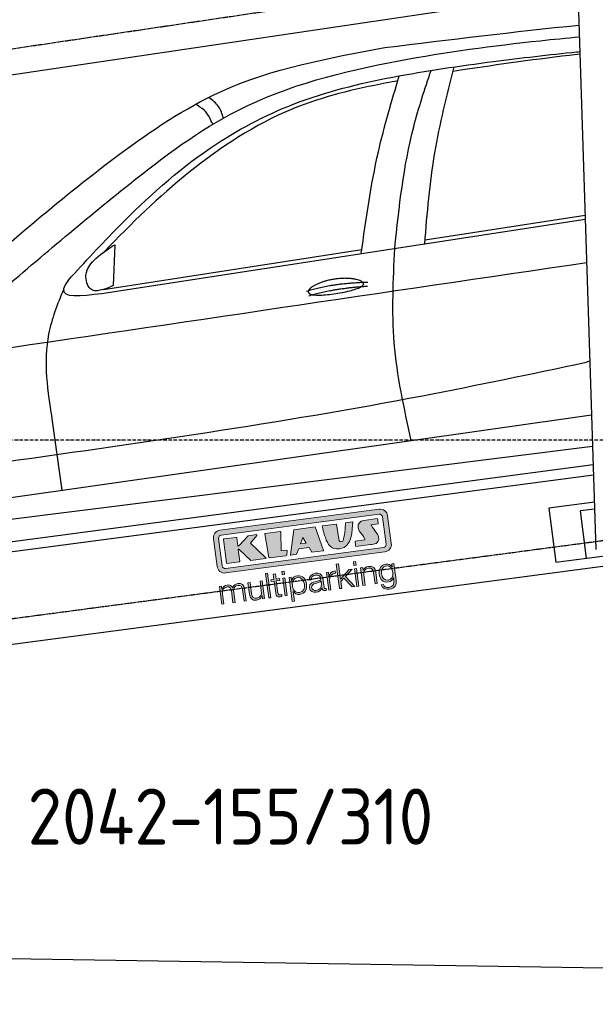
# Model space of a CAD drawing. Header units: millimetres. Extents: x 200 to 5833, y 92 to 4850.
# Tile 2 of 4: x 1731 to 3423, y 92 to 2987. Entities that reach past the tile are written whole.
import ezdxf

# ---------------------------------------------------------------- set-up
doc = ezdxf.new("R2010")
doc.units = ezdxf.units.MM
doc.linetypes.add('GEN3', pattern=[6.25, 5, -1.25])
doc.linetypes.add('GEN7', pattern=[15, 10, -2.5, 0, -2.5])
for name, color, linetype in [('3', 6, 'GEN3'), ('7', 4, 'GEN7'), ('car', 10, 'Continuous'), ('Logo', 7, 'Continuous')]:
    doc.layers.add(name, color=color, linetype=linetype)
doc.styles.get("Standard").update_dxf_attribs({"font": 'ISOCP.SHX'})

# ---------------------------------------------------------------- blocks, each defined once
blk = doc.blocks.new('KLAUS')
at = {"layer": 'Logo'}
h = blk.add_hatch(color=8, dxfattribs=at)
h.dxf.hatch_style = 2
edge = h.paths.add_edge_path()
edge.add_spline(control_points=[(3.6, 29.09), (2.88, 29.09), (2.3, 28.51), (2.3, 27.8), (2.3, 27.8), (2.3, 16.11), (2.3, 16.11), (2.3, 15.39), (2.88, 14.81), (3.6, 14.81), (3.6, 14.81), (71.16, 14.81), (71.16, 14.81), (71.88, 14.81), (72.46, 15.39), (72.46, 16.11), (72.46, 16.11), (72.46, 27.8), (72.46, 27.8), (72.46, 28.51), (71.88, 29.09), (71.16, 29.09), (71.16, 29.09), (3.6, 29.09), (3.6, 29.09), (3.6, 29.09), (3.6, 29.09), (3.6, 29.09)], knot_values=[0, 0, 0, 0, 1, 1, 1, 2, 2, 2, 3, 3, 3, 4, 4, 4, 5, 5, 5, 6, 6, 6, 7, 7, 7, 8, 8, 8, 9, 9, 9, 9], degree=3, periodic=0)
edge = h.paths.add_edge_path()
edge.add_spline(control_points=[(3.35, 31.23), (3.35, 31.23), (71.47, 31.23), (71.47, 31.23), (73.26, 31.23), (74.71, 29.77), (74.71, 27.99), (74.71, 27.99), (74.71, 16.17), (74.71, 16.17), (74.71, 14.38), (73.26, 12.93), (71.47, 12.93), (71.47, 12.93), (3.35, 12.93), (3.35, 12.93), (1.56, 12.93), (0.11, 14.38), (0.11, 16.17), (0.11, 16.17), (0.11, 27.99), (0.11, 27.99), (0.11, 29.77), (1.56, 31.23), (3.35, 31.23), (3.35, 31.23), (3.35, 31.23), (3.35, 31.23)], knot_values=[0, 0, 0, 0, 1, 1, 1, 2, 2, 2, 3, 3, 3, 4, 4, 4, 5, 5, 5, 6, 6, 6, 7, 7, 7, 8, 8, 8, 9, 9, 9, 9], degree=3, periodic=0)
h = blk.add_hatch(color=8, dxfattribs=at)
h.dxf.hatch_style = 2
edge = h.paths.add_edge_path()
edge.add_spline(control_points=[(4.5, 27.33), (4.5, 27.33), (9.7, 27.33), (9.7, 27.33), (9.84, 27.33), (9.96, 27.22), (9.96, 27.08), (9.96, 27.08), (9.96, 23.69), (9.96, 23.69), (9.96, 23.69), (9.94, 23.64), (10.04, 23.59), (10.14, 23.53), (10.2, 23.57), (10.2, 23.57), (10.2, 23.57), (10.51, 23.75), (10.51, 23.75), (10.51, 23.75), (14.94, 27.33), (14.94, 27.33), (14.94, 27.33), (18.41, 27.33), (18.41, 27.33), (18.41, 27.33), (18.49, 27.33), (18.56, 27.2), (18.65, 27.04), (18.53, 26.91), (18.53, 26.91), (18.53, 26.91), (15.49, 24.11), (15.49, 24.11), (15.49, 24.11), (21.14, 17.06), (21.14, 17.06), (21.14, 17.06), (21.13, 16.91), (21.13, 16.91), (21.08, 16.84), (20.99, 16.82), (20.99, 16.82), (20.99, 16.82), (14.7, 16.82), (14.7, 16.82), (14.7, 16.82), (10.26, 22.17), (10.26, 22.17), (10.26, 22.17), (10.19, 22.24), (10.08, 22.21), (9.97, 22.18), (9.96, 22.11), (9.96, 22.11), (9.96, 22.11), (9.96, 17.08), (9.96, 17.08), (9.96, 16.94), (9.84, 16.82), (9.7, 16.82), (9.7, 16.82), (4.5, 16.82), (4.5, 16.82), (4.36, 16.82), (4.25, 16.94), (4.25, 17.08), (4.25, 17.08), (4.25, 27.08), (4.25, 27.08), (4.25, 27.22), (4.36, 27.33), (4.5, 27.33), (4.5, 27.33), (4.5, 27.33), (4.5, 27.33)], knot_values=[0, 0, 0, 0, 1, 1, 1, 2, 2, 2, 3, 3, 3, 4, 4, 4, 5, 5, 5, 6, 6, 6, 7, 7, 7, 8, 8, 8, 9, 9, 9, 10, 10, 10, 11, 11, 11, 12, 12, 12, 13, 13, 13, 14, 14, 14, 15, 15, 15, 16, 16, 16, 17, 17, 17, 18, 18, 18, 19, 19, 19, 20, 20, 20, 21, 21, 21, 22, 22, 22, 23, 23, 23, 24, 24, 24, 25, 25, 25, 25], degree=3, periodic=0)
h = blk.add_hatch(color=8, dxfattribs=at)
h.dxf.hatch_style = 2
h.paths.add_polyline_path([(22.42, 17.06), (21.97, 27.15), (22.24, 27.33), (28.55, 27.33), (28.86, 26.97), (28.01, 19.08), (30.26, 19.07), (30.44, 18.95), (30.08, 16.95), (29.49, 16.82), (22.6, 16.82)])
h = blk.add_hatch(color=8, dxfattribs=at)
h.paths.add_polyline_path([(36.52, 21.01), (38.93, 21.01), (37.87, 23.57)])
h.paths.add_polyline_path([(34.52, 27.33), (43.65, 27.33), (45.76, 16.94), (45.57, 16.82), (40.83, 16.82), (39.89, 18.95), (35.42, 18.95), (34.27, 16.82), (31.78, 16.82), (31.66, 17)])
h = blk.add_hatch(color=8, dxfattribs=at)
h.dxf.hatch_style = 2
edge = h.paths.add_edge_path()
edge.add_spline(control_points=[(52.69, 27.32), (52.69, 27.32), (52.88, 20.14), (52.88, 20.14), (53.01, 19.89), (53.2, 19.77), (53.43, 19.71), (53.91, 19.59), (54.43, 19.57), (54.64, 20.03), (55.23, 21.34), (56.27, 25.45), (56.6, 27.33), (56.6, 27.33), (59.77, 27.33), (59.77, 27.33), (58.77, 23.9), (58.56, 16.82), (52.63, 16.76), (48.72, 16.72), (48.01, 19.35), (47.27, 22.24), (46.89, 23.68), (46.54, 27.33), (46.54, 27.33), (46.54, 27.33), (52.69, 27.32), (52.69, 27.32), (52.69, 27.32), (52.69, 27.32), (52.69, 27.32)], knot_values=[0, 0, 0, 0, 1, 1, 1, 2, 2, 2, 3, 3, 3, 4, 4, 4, 5, 5, 5, 6, 6, 6, 7, 7, 7, 8, 8, 8, 9, 9, 9, 10, 10, 10, 10], degree=3, periodic=0)
h = blk.add_hatch(color=8, dxfattribs=at)
h.dxf.hatch_style = 2
edge = h.paths.add_edge_path()
edge.add_spline(control_points=[(64.46, 27.33), (64.46, 27.33), (70.31, 27.33), (70.31, 27.33), (70.31, 26.52), (70.31, 26.02), (70.31, 25.12), (70.31, 25.12), (67.3, 25.12), (67.3, 25.12), (67.24, 25.04), (67.25, 25.11), (67.25, 24.91), (67.25, 24.88), (69.73, 20.38), (69.73, 19.57), (69.73, 16.4), (67.22, 16.81), (65.9, 16.82), (65.9, 16.82), (59.59, 16.82), (59.59, 16.82), (59.59, 17.76), (59.59, 18.23), (59.59, 19.14), (59.59, 19.14), (63.75, 19.14), (63.75, 19.14), (63.82, 19.22), (63.81, 19.11), (63.81, 19.31), (63.81, 20.32), (61.58, 23.06), (61.58, 24.63), (61.58, 26.33), (62.83, 27.34), (64.46, 27.33), (64.46, 27.33), (64.46, 27.33), (64.46, 27.33)], knot_values=[0, 0, 0, 0, 1, 1, 1, 2, 2, 2, 3, 3, 3, 4, 4, 4, 5, 5, 5, 6, 6, 6, 7, 7, 7, 8, 8, 8, 9, 9, 9, 10, 10, 10, 11, 11, 11, 12, 12, 12, 13, 13, 13, 13], degree=3, periodic=0)
h = blk.add_hatch(color=30, dxfattribs=at)
h.dxf.hatch_style = 2
h.paths.add_polyline_path([(20.07, 0), (20.99, 0), (20.99, 10.45), (20.07, 10.45)])
h = blk.add_hatch(color=30, dxfattribs=at)
h.dxf.hatch_style = 2
edge = h.paths.add_edge_path()
edge.add_spline(control_points=[(24.22, 9.82), (24.22, 9.82), (23.3, 9.82), (23.3, 9.82), (23.3, 9.82), (23.3, 7.55), (23.3, 7.55), (23.3, 7.55), (21.98, 7.55), (21.98, 7.55), (21.98, 7.55), (21.98, 6.78), (21.98, 6.78), (21.98, 6.78), (23.3, 6.78), (23.3, 6.78), (23.3, 6.78), (23.3, 1.61), (23.3, 1.61), (23.28, 0.32), (23.71, -0.09), (24.94, -0.09), (25.22, -0.09), (25.48, -0.06), (25.76, -0.06), (25.76, -0.06), (25.76, 0.73), (25.76, 0.73), (25.5, 0.7), (25.23, 0.69), (24.97, 0.69), (24.31, 0.73), (24.22, 1.08), (24.22, 1.68), (24.22, 1.68), (24.22, 6.78), (24.22, 6.78), (24.22, 6.78), (25.76, 6.78), (25.76, 6.78), (25.76, 6.78), (25.76, 7.55), (25.76, 7.55), (25.76, 7.55), (24.22, 7.55), (24.22, 7.55), (24.22, 7.55), (24.22, 9.82), (24.22, 9.82), (24.22, 9.82), (24.22, 9.82), (24.22, 9.82)], knot_values=[0, 0, 0, 0, 1, 1, 1, 2, 2, 2, 3, 3, 3, 4, 4, 4, 5, 5, 5, 6, 6, 6, 7, 7, 7, 8, 8, 8, 9, 9, 9, 10, 10, 10, 11, 11, 11, 12, 12, 12, 13, 13, 13, 14, 14, 14, 15, 15, 15, 16, 16, 16, 17, 17, 17, 17], degree=3, periodic=0)
h = blk.add_hatch(color=30, dxfattribs=at)
h.paths.add_polyline_path([(27.1, 0), (28.03, 0), (28.03, 7.55), (27.1, 7.55)])
h.paths.add_polyline_path([(27.1, 8.98), (28.03, 8.98), (28.03, 10.45), (27.1, 10.45)])
h = blk.add_hatch(color=30, dxfattribs=at)
h.dxf.hatch_style = 2
h.paths.add_polyline_path([(50.4, 0), (51.32, 0), (51.32, 2.87), (52.82, 4.11), (55.8, 0), (56.96, 0), (53.52, 4.76), (56.74, 7.55), (55.51, 7.55), (51.32, 3.89), (51.32, 10.45), (50.4, 10.45)])
h = blk.add_hatch(color=30, dxfattribs=at)
h.paths.add_polyline_path([(57.74, 0), (58.66, 0), (58.66, 7.55), (57.74, 7.55)])
h.paths.add_polyline_path([(57.74, 8.98), (58.66, 8.98), (58.66, 10.45), (57.74, 10.45)])
h = blk.add_hatch(color=30, dxfattribs=at)
h.dxf.hatch_style = 2
edge = h.paths.add_edge_path()
edge.add_spline(control_points=[(0, 0), (0, 0), (0.92, 0), (0.92, 0), (0.92, 0), (0.92, 4.22), (0.92, 4.22), (0.94, 5.8), (1.58, 7), (3.18, 7), (4.35, 7), (4.77, 6.15), (4.76, 5.12), (4.76, 5.12), (4.76, 0), (4.76, 0), (4.76, 0), (5.68, 0), (5.68, 0), (5.68, 0), (5.68, 4.27), (5.68, 4.27), (5.68, 5.68), (6.14, 7), (7.73, 7), (9.05, 7), (9.52, 6.32), (9.52, 5.08), (9.52, 5.08), (9.52, 0), (9.52, 0), (9.52, 0), (10.44, 0), (10.44, 0), (10.44, 0), (10.44, 5.12), (10.44, 5.12), (10.44, 6.91), (9.59, 7.77), (7.94, 7.77), (6.94, 7.77), (5.99, 7.29), (5.54, 6.3), (5.26, 7.29), (4.36, 7.77), (3.37, 7.77), (2.17, 7.77), (1.38, 7.19), (0.89, 6.28), (0.89, 6.28), (0.85, 6.28), (0.85, 6.28), (0.85, 6.28), (0.85, 7.55), (0.85, 7.55), (0.85, 7.55), (0, 7.55), (0, 7.55), (0, 7.55), (0, 0), (0, 0), (0, 0), (0, 0), (0, 0)], knot_values=[0, 0, 0, 0, 1, 1, 1, 2, 2, 2, 3, 3, 3, 4, 4, 4, 5, 5, 5, 6, 6, 6, 7, 7, 7, 8, 8, 8, 9, 9, 9, 10, 10, 10, 11, 11, 11, 12, 12, 12, 13, 13, 13, 14, 14, 14, 15, 15, 15, 16, 16, 16, 17, 17, 17, 18, 18, 18, 19, 19, 19, 20, 20, 20, 21, 21, 21, 21], degree=3, periodic=0)
h = blk.add_hatch(color=30, dxfattribs=at)
h.dxf.hatch_style = 2
edge = h.paths.add_edge_path()
edge.add_spline(control_points=[(18.31, 7.55), (18.31, 7.55), (17.39, 7.55), (17.39, 7.55), (17.39, 7.55), (17.39, 3.59), (17.39, 3.59), (17.39, 2.05), (16.7, 0.56), (15.12, 0.56), (13.66, 0.56), (13.15, 1.27), (13.1, 2.64), (13.1, 2.64), (13.1, 7.55), (13.1, 7.55), (13.1, 7.55), (12.18, 7.55), (12.18, 7.55), (12.18, 7.55), (12.18, 2.65), (12.18, 2.65), (12.18, 0.89), (12.93, -0.22), (14.83, -0.22), (15.96, -0.22), (16.95, 0.35), (17.44, 1.36), (17.44, 1.36), (17.47, 1.36), (17.47, 1.36), (17.47, 1.36), (17.47, 0), (17.47, 0), (17.47, 0), (18.31, 0), (18.31, 0), (18.31, 0), (18.31, 7.55), (18.31, 7.55), (18.31, 7.55), (18.31, 7.55), (18.31, 7.55)], knot_values=[0, 0, 0, 0, 1, 1, 1, 2, 2, 2, 3, 3, 3, 4, 4, 4, 5, 5, 5, 6, 6, 6, 7, 7, 7, 8, 8, 8, 9, 9, 9, 10, 10, 10, 11, 11, 11, 12, 12, 12, 13, 13, 13, 14, 14, 14, 14], degree=3, periodic=0)
h = blk.add_hatch(color=30, dxfattribs=at)
edge = h.paths.add_edge_path()
edge.add_spline(control_points=[(35.84, 3.78), (35.84, 2.21), (35.12, 0.56), (33.37, 0.56), (31.4, 0.56), (30.72, 2.21), (30.72, 3.78), (30.72, 5.49), (31.33, 7), (33.37, 7), (35.12, 7), (35.84, 5.34), (35.84, 3.78), (35.84, 3.78), (35.84, 3.78), (35.84, 3.78)], knot_values=[0, 0, 0, 0, 1, 1, 1, 2, 2, 2, 3, 3, 3, 4, 4, 4, 5, 5, 5, 5], degree=3, periodic=0)
edge = h.paths.add_edge_path()
edge.add_spline(control_points=[(29.79, -2.8), (29.79, -2.8), (30.72, -2.8), (30.72, -2.8), (30.72, -2.8), (30.72, 1.43), (30.72, 1.43), (30.72, 1.43), (30.74, 1.43), (30.74, 1.43), (31.14, 0.35), (32.24, -0.22), (33.37, -0.22), (35.66, -0.22), (36.76, 1.64), (36.76, 3.78), (36.76, 5.91), (35.66, 7.77), (33.37, 7.77), (32.15, 7.77), (31.1, 7.14), (30.67, 6.12), (30.67, 6.12), (30.64, 6.12), (30.64, 6.12), (30.64, 6.12), (30.64, 7.55), (30.64, 7.55), (30.64, 7.55), (29.79, 7.55), (29.79, 7.55), (29.79, 7.55), (29.79, -2.8), (29.79, -2.8), (29.79, -2.8), (29.79, -2.8), (29.79, -2.8)], knot_values=[0, 0, 0, 0, 1, 1, 1, 2, 2, 2, 3, 3, 3, 4, 4, 4, 5, 5, 5, 6, 6, 6, 7, 7, 7, 8, 8, 8, 9, 9, 9, 10, 10, 10, 11, 11, 11, 12, 12, 12, 12], degree=3, periodic=0)
h = blk.add_hatch(color=30, dxfattribs=at)
edge = h.paths.add_edge_path()
edge.add_spline(control_points=[(43.03, 2.93), (43.04, 1.45), (41.8, 0.56), (40.39, 0.56), (39.53, 0.56), (38.71, 1.13), (38.71, 2.05), (38.71, 3.53), (40.66, 3.51), (42.22, 3.79), (42.47, 3.84), (42.88, 3.91), (43, 4.13), (43, 4.13), (43.03, 4.13), (43.03, 4.13), (43.03, 4.13), (43.03, 2.93), (43.03, 2.93), (43.03, 2.93), (43.03, 2.93), (43.03, 2.93)], knot_values=[0, 0, 0, 0, 1, 1, 1, 2, 2, 2, 3, 3, 3, 4, 4, 4, 5, 5, 5, 6, 6, 6, 7, 7, 7, 7], degree=3, periodic=0)
edge = h.paths.add_edge_path()
edge.add_spline(control_points=[(39.03, 5.24), (39.06, 6.47), (39.91, 7), (41.05, 7), (42.14, 7), (43.03, 6.69), (43.03, 5.45), (43.03, 4.61), (42.6, 4.51), (41.84, 4.42), (39.85, 4.19), (37.79, 4.11), (37.79, 1.99), (37.79, 0.47), (38.93, -0.22), (40.32, -0.22), (41.77, -0.22), (42.43, 0.34), (43.07, 1.32), (43.07, 1.32), (43.1, 1.32), (43.1, 1.32), (43.1, 0.53), (43.25, 0), (44.19, 0), (44.43, 0), (44.58, 0.01), (44.79, 0.06), (44.79, 0.06), (44.79, 0.83), (44.79, 0.83), (44.71, 0.81), (44.6, 0.78), (44.49, 0.78), (44.13, 0.78), (43.95, 0.98), (43.95, 1.33), (43.95, 1.33), (43.95, 5.34), (43.95, 5.34), (43.95, 7.36), (42.5, 7.77), (41.17, 7.77), (39.44, 7.77), (38.2, 7.01), (38.11, 5.24), (38.11, 5.24), (39.03, 5.24), (39.03, 5.24), (39.03, 5.24), (39.03, 5.24), (39.03, 5.24)], knot_values=[0, 0, 0, 0, 1, 1, 1, 2, 2, 2, 3, 3, 3, 4, 4, 4, 5, 5, 5, 6, 6, 6, 7, 7, 7, 8, 8, 8, 9, 9, 9, 10, 10, 10, 11, 11, 11, 12, 12, 12, 13, 13, 13, 14, 14, 14, 15, 15, 15, 16, 16, 16, 17, 17, 17, 17], degree=3, periodic=0)
h = blk.add_hatch(color=30, dxfattribs=at)
h.dxf.hatch_style = 2
edge = h.paths.add_edge_path()
edge.add_spline(control_points=[(45.79, 0), (45.79, 0), (46.71, 0), (46.71, 0), (46.71, 0), (46.71, 4.03), (46.71, 4.03), (46.71, 5.59), (47.85, 6.82), (49.52, 6.73), (49.52, 6.73), (49.52, 7.66), (49.52, 7.66), (48.16, 7.72), (47.14, 7), (46.67, 5.78), (46.67, 5.78), (46.64, 5.78), (46.64, 5.78), (46.64, 5.78), (46.64, 7.55), (46.64, 7.55), (46.64, 7.55), (45.79, 7.55), (45.79, 7.55), (45.79, 7.55), (45.79, 0), (45.79, 0), (45.79, 0), (45.79, 0), (45.79, 0)], knot_values=[0, 0, 0, 0, 1, 1, 1, 2, 2, 2, 3, 3, 3, 4, 4, 4, 5, 5, 5, 6, 6, 6, 7, 7, 7, 8, 8, 8, 9, 9, 9, 10, 10, 10, 10], degree=3, periodic=0)
h = blk.add_hatch(color=30, dxfattribs=at)
h.dxf.hatch_style = 2
edge = h.paths.add_edge_path()
edge.add_spline(control_points=[(60.41, 0), (60.41, 0), (61.33, 0), (61.33, 0), (61.33, 0), (61.33, 4.41), (61.33, 4.41), (61.36, 5.89), (62.24, 7), (63.7, 7), (65.2, 7), (65.62, 6.02), (65.62, 4.71), (65.62, 4.71), (65.62, 0), (65.62, 0), (65.62, 0), (66.54, 0), (66.54, 0), (66.54, 0), (66.54, 4.86), (66.54, 4.86), (66.54, 6.66), (65.9, 7.77), (63.78, 7.77), (62.71, 7.77), (61.7, 7.16), (61.36, 6.25), (61.36, 6.25), (61.33, 6.25), (61.33, 6.25), (61.33, 6.25), (61.33, 7.55), (61.33, 7.55), (61.33, 7.55), (60.41, 7.55), (60.41, 7.55), (60.41, 7.55), (60.41, 0), (60.41, 0), (60.41, 0), (60.41, 0), (60.41, 0)], knot_values=[0, 0, 0, 0, 1, 1, 1, 2, 2, 2, 3, 3, 3, 4, 4, 4, 5, 5, 5, 6, 6, 6, 7, 7, 7, 8, 8, 8, 9, 9, 9, 10, 10, 10, 11, 11, 11, 12, 12, 12, 13, 13, 13, 14, 14, 14, 14], degree=3, periodic=0)
h = blk.add_hatch(color=30, dxfattribs=at)
edge = h.paths.add_edge_path()
edge.add_spline(control_points=[(71.32, 0.86), (69.62, 0.86), (68.83, 2.34), (68.83, 3.86), (68.83, 5.43), (69.56, 7), (71.32, 7), (73.06, 7), (73.75, 5.34), (73.75, 3.86), (73.75, 2.33), (72.91, 0.86), (71.32, 0.86), (71.32, 0.86), (71.32, 0.86), (71.32, 0.86)], knot_values=[0, 0, 0, 0, 1, 1, 1, 2, 2, 2, 3, 3, 3, 4, 4, 4, 5, 5, 5, 5], degree=3, periodic=0)
edge = h.paths.add_edge_path()
edge.add_spline(control_points=[(74.67, 7.55), (74.67, 7.55), (73.75, 7.55), (73.75, 7.55), (73.75, 7.55), (73.75, 6.25), (73.75, 6.25), (73.75, 6.25), (73.72, 6.25), (73.72, 6.25), (73.35, 7.09), (72.41, 7.77), (71.32, 7.77), (69.13, 7.77), (67.9, 6.05), (67.9, 3.97), (67.9, 1.82), (68.9, 0.09), (71.32, 0.09), (72.4, 0.09), (73.29, 0.72), (73.72, 1.64), (73.72, 1.64), (73.75, 1.64), (73.75, 1.64), (73.75, 1.64), (73.75, 0.61), (73.75, 0.61), (73.75, -1.23), (73.01, -2.24), (71.32, -2.24), (70.29, -2.24), (69.31, -1.85), (69.1, -0.73), (69.1, -0.73), (68.18, -0.73), (68.18, -0.73), (68.31, -2.34), (69.81, -3.02), (71.32, -3.02), (73.79, -3.02), (74.65, -1.64), (74.67, 0.61), (74.67, 0.61), (74.67, 7.55), (74.67, 7.55), (74.67, 7.55), (74.67, 7.55), (74.67, 7.55)], knot_values=[0, 0, 0, 0, 1, 1, 1, 2, 2, 2, 3, 3, 3, 4, 4, 4, 5, 5, 5, 6, 6, 6, 7, 7, 7, 8, 8, 8, 9, 9, 9, 10, 10, 10, 11, 11, 11, 12, 12, 12, 13, 13, 13, 14, 14, 14, 15, 15, 15, 16, 16, 16, 16], degree=3, periodic=0)
at = {"layer": 'Logo', "lineweight": 0}
for points in [[(22.42, 17.06), (21.97, 27.15), (22.24, 27.33), (28.55, 27.33), (28.86, 26.97), (28.01, 19.08), (30.26, 19.07), (30.44, 18.95), (30.08, 16.95), (29.49, 16.82), (22.6, 16.82), (22.42, 17.06), (22.42, 17.06)], [(34.52, 27.33), (43.65, 27.33), (45.76, 16.94), (45.57, 16.82), (40.83, 16.82), (39.89, 18.95), (35.42, 18.95), (34.27, 16.82), (31.78, 16.82), (31.66, 17), (34.52, 27.33), (34.52, 27.33)], [(36.52, 21.01), (38.93, 21.01), (37.87, 23.57), (36.52, 21.01), (36.52, 21.01)], [(20.07, 0), (20.99, 0), (20.99, 10.45), (20.07, 10.45), (20.07, 0), (20.07, 0)], [(27.1, 8.98), (28.03, 8.98), (28.03, 10.45), (27.1, 10.45), (27.1, 8.98), (27.1, 8.98)], [(50.4, 0), (51.32, 0), (51.32, 2.87), (52.82, 4.11), (55.8, 0), (56.96, 0), (53.52, 4.76), (56.74, 7.55), (55.51, 7.55), (51.32, 3.89), (51.32, 10.45), (50.4, 10.45), (50.4, 0), (50.4, 0)], [(57.74, 8.98), (58.66, 8.98), (58.66, 10.45), (57.74, 10.45), (57.74, 8.98), (57.74, 8.98)], [(27.1, 0), (28.03, 0), (28.03, 7.55), (27.1, 7.55), (27.1, 0), (27.1, 0)], [(57.74, 0), (58.66, 0), (58.66, 7.55), (57.74, 7.55), (57.74, 0), (57.74, 0)]]:
    blk.add_lwpolyline(points, dxfattribs=at)
for points, knots in [([(3.35, 31.23), (3.35, 31.23), (71.47, 31.23), (71.47, 31.23), (73.26, 31.23), (74.71, 29.77), (74.71, 27.99), (74.71, 27.99), (74.71, 16.17), (74.71, 16.17), (74.71, 14.38), (73.26, 12.93), (71.47, 12.93), (71.47, 12.93), (3.35, 12.93), (3.35, 12.93), (1.56, 12.93), (0.11, 14.38), (0.11, 16.17), (0.11, 16.17), (0.11, 27.99), (0.11, 27.99), (0.11, 29.77), (1.56, 31.23), (3.35, 31.23), (3.35, 31.23), (3.35, 31.23), (3.35, 31.23)], [0, 0, 0, 0, 1, 1, 1, 2, 2, 2, 3, 3, 3, 4, 4, 4, 5, 5, 5, 6, 6, 6, 7, 7, 7, 8, 8, 8, 9, 9, 9, 9]), ([(3.6, 29.09), (2.88, 29.09), (2.3, 28.51), (2.3, 27.8), (2.3, 27.8), (2.3, 16.11), (2.3, 16.11), (2.3, 15.39), (2.88, 14.81), (3.6, 14.81), (3.6, 14.81), (71.16, 14.81), (71.16, 14.81), (71.88, 14.81), (72.46, 15.39), (72.46, 16.11), (72.46, 16.11), (72.46, 27.8), (72.46, 27.8), (72.46, 28.51), (71.88, 29.09), (71.16, 29.09), (71.16, 29.09), (3.6, 29.09), (3.6, 29.09), (3.6, 29.09), (3.6, 29.09), (3.6, 29.09)], [0, 0, 0, 0, 1, 1, 1, 2, 2, 2, 3, 3, 3, 4, 4, 4, 5, 5, 5, 6, 6, 6, 7, 7, 7, 8, 8, 8, 9, 9, 9, 9]), ([(4.5, 27.33), (4.5, 27.33), (9.7, 27.33), (9.7, 27.33), (9.84, 27.33), (9.96, 27.22), (9.96, 27.08), (9.96, 27.08), (9.96, 23.69), (9.96, 23.69), (9.96, 23.69), (9.94, 23.64), (10.04, 23.59), (10.14, 23.53), (10.2, 23.57), (10.2, 23.57), (10.2, 23.57), (10.51, 23.75), (10.51, 23.75), (10.51, 23.75), (14.94, 27.33), (14.94, 27.33), (14.94, 27.33), (18.41, 27.33), (18.41, 27.33), (18.41, 27.33), (18.49, 27.33), (18.56, 27.2), (18.65, 27.04), (18.53, 26.91), (18.53, 26.91), (18.53, 26.91), (15.49, 24.11), (15.49, 24.11), (15.49, 24.11), (21.14, 17.06), (21.14, 17.06), (21.14, 17.06), (21.13, 16.91), (21.13, 16.91), (21.08, 16.84), (20.99, 16.82), (20.99, 16.82), (20.99, 16.82), (14.7, 16.82), (14.7, 16.82), (14.7, 16.82), (10.26, 22.17), (10.26, 22.17), (10.26, 22.17), (10.19, 22.24), (10.08, 22.21), (9.97, 22.18), (9.96, 22.11), (9.96, 22.11), (9.96, 22.11), (9.96, 17.08), (9.96, 17.08), (9.96, 16.94), (9.84, 16.82), (9.7, 16.82), (9.7, 16.82), (4.5, 16.82), (4.5, 16.82), (4.36, 16.82), (4.25, 16.94), (4.25, 17.08), (4.25, 17.08), (4.25, 27.08), (4.25, 27.08), (4.25, 27.22), (4.36, 27.33), (4.5, 27.33), (4.5, 27.33), (4.5, 27.33), (4.5, 27.33)], [0, 0, 0, 0, 1, 1, 1, 2, 2, 2, 3, 3, 3, 4, 4, 4, 5, 5, 5, 6, 6, 6, 7, 7, 7, 8, 8, 8, 9, 9, 9, 10, 10, 10, 11, 11, 11, 12, 12, 12, 13, 13, 13, 14, 14, 14, 15, 15, 15, 16, 16, 16, 17, 17, 17, 18, 18, 18, 19, 19, 19, 20, 20, 20, 21, 21, 21, 22, 22, 22, 23, 23, 23, 24, 24, 24, 25, 25, 25, 25]), ([(52.69, 27.32), (52.69, 27.32), (52.88, 20.14), (52.88, 20.14), (53.01, 19.89), (53.2, 19.77), (53.43, 19.71), (53.91, 19.59), (54.43, 19.57), (54.64, 20.03), (55.23, 21.34), (56.27, 25.45), (56.6, 27.33), (56.6, 27.33), (59.77, 27.33), (59.77, 27.33), (58.77, 23.9), (58.56, 16.82), (52.63, 16.76), (48.72, 16.72), (48.01, 19.35), (47.27, 22.24), (46.89, 23.68), (46.54, 27.33), (46.54, 27.33), (46.54, 27.33), (52.69, 27.32), (52.69, 27.32), (52.69, 27.32), (52.69, 27.32), (52.69, 27.32)], [0, 0, 0, 0, 1, 1, 1, 2, 2, 2, 3, 3, 3, 4, 4, 4, 5, 5, 5, 6, 6, 6, 7, 7, 7, 8, 8, 8, 9, 9, 9, 10, 10, 10, 10]), ([(64.46, 27.33), (64.46, 27.33), (70.31, 27.33), (70.31, 27.33), (70.31, 26.52), (70.31, 26.02), (70.31, 25.12), (70.31, 25.12), (67.3, 25.12), (67.3, 25.12), (67.24, 25.04), (67.25, 25.11), (67.25, 24.91), (67.25, 24.88), (69.73, 20.38), (69.73, 19.57), (69.73, 16.4), (67.22, 16.81), (65.9, 16.82), (65.9, 16.82), (59.59, 16.82), (59.59, 16.82), (59.59, 17.76), (59.59, 18.23), (59.59, 19.14), (59.59, 19.14), (63.75, 19.14), (63.75, 19.14), (63.82, 19.22), (63.81, 19.11), (63.81, 19.31), (63.81, 20.32), (61.58, 23.06), (61.58, 24.63), (61.58, 26.33), (62.83, 27.34), (64.46, 27.33), (64.46, 27.33), (64.46, 27.33), (64.46, 27.33)], [0, 0, 0, 0, 1, 1, 1, 2, 2, 2, 3, 3, 3, 4, 4, 4, 5, 5, 5, 6, 6, 6, 7, 7, 7, 8, 8, 8, 9, 9, 9, 10, 10, 10, 11, 11, 11, 12, 12, 12, 13, 13, 13, 13]), ([(24.22, 9.82), (24.22, 9.82), (23.3, 9.82), (23.3, 9.82), (23.3, 9.82), (23.3, 7.55), (23.3, 7.55), (23.3, 7.55), (21.98, 7.55), (21.98, 7.55), (21.98, 7.55), (21.98, 6.78), (21.98, 6.78), (21.98, 6.78), (23.3, 6.78), (23.3, 6.78), (23.3, 6.78), (23.3, 1.61), (23.3, 1.61), (23.28, 0.32), (23.71, -0.09), (24.94, -0.09), (25.22, -0.09), (25.48, -0.06), (25.76, -0.06), (25.76, -0.06), (25.76, 0.73), (25.76, 0.73), (25.5, 0.7), (25.23, 0.69), (24.97, 0.69), (24.31, 0.73), (24.22, 1.08), (24.22, 1.68), (24.22, 1.68), (24.22, 6.78), (24.22, 6.78), (24.22, 6.78), (25.76, 6.78), (25.76, 6.78), (25.76, 6.78), (25.76, 7.55), (25.76, 7.55), (25.76, 7.55), (24.22, 7.55), (24.22, 7.55), (24.22, 7.55), (24.22, 9.82), (24.22, 9.82), (24.22, 9.82), (24.22, 9.82), (24.22, 9.82)], [0, 0, 0, 0, 1, 1, 1, 2, 2, 2, 3, 3, 3, 4, 4, 4, 5, 5, 5, 6, 6, 6, 7, 7, 7, 8, 8, 8, 9, 9, 9, 10, 10, 10, 11, 11, 11, 12, 12, 12, 13, 13, 13, 14, 14, 14, 15, 15, 15, 16, 16, 16, 17, 17, 17, 17]), ([(0, 0), (0, 0), (0.92, 0), (0.92, 0), (0.92, 0), (0.92, 4.22), (0.92, 4.22), (0.94, 5.8), (1.58, 7), (3.18, 7), (4.35, 7), (4.77, 6.15), (4.76, 5.12), (4.76, 5.12), (4.76, 0), (4.76, 0), (4.76, 0), (5.68, 0), (5.68, 0), (5.68, 0), (5.68, 4.27), (5.68, 4.27), (5.68, 5.68), (6.14, 7), (7.73, 7), (9.05, 7), (9.52, 6.32), (9.52, 5.08), (9.52, 5.08), (9.52, 0), (9.52, 0), (9.52, 0), (10.44, 0), (10.44, 0), (10.44, 0), (10.44, 5.12), (10.44, 5.12), (10.44, 6.91), (9.59, 7.77), (7.94, 7.77), (6.94, 7.77), (5.99, 7.29), (5.54, 6.3), (5.26, 7.29), (4.36, 7.77), (3.37, 7.77), (2.17, 7.77), (1.38, 7.19), (0.89, 6.28), (0.89, 6.28), (0.85, 6.28), (0.85, 6.28), (0.85, 6.28), (0.85, 7.55), (0.85, 7.55), (0.85, 7.55), (0, 7.55), (0, 7.55), (0, 7.55), (0, 0), (0, 0), (0, 0), (0, 0), (0, 0)], [0, 0, 0, 0, 1, 1, 1, 2, 2, 2, 3, 3, 3, 4, 4, 4, 5, 5, 5, 6, 6, 6, 7, 7, 7, 8, 8, 8, 9, 9, 9, 10, 10, 10, 11, 11, 11, 12, 12, 12, 13, 13, 13, 14, 14, 14, 15, 15, 15, 16, 16, 16, 17, 17, 17, 18, 18, 18, 19, 19, 19, 20, 20, 20, 21, 21, 21, 21]), ([(18.31, 7.55), (18.31, 7.55), (17.39, 7.55), (17.39, 7.55), (17.39, 7.55), (17.39, 3.59), (17.39, 3.59), (17.39, 2.05), (16.7, 0.56), (15.12, 0.56), (13.66, 0.56), (13.15, 1.27), (13.1, 2.64), (13.1, 2.64), (13.1, 7.55), (13.1, 7.55), (13.1, 7.55), (12.18, 7.55), (12.18, 7.55), (12.18, 7.55), (12.18, 2.65), (12.18, 2.65), (12.18, 0.89), (12.93, -0.22), (14.83, -0.22), (15.96, -0.22), (16.95, 0.35), (17.44, 1.36), (17.44, 1.36), (17.47, 1.36), (17.47, 1.36), (17.47, 1.36), (17.47, 0), (17.47, 0), (17.47, 0), (18.31, 0), (18.31, 0), (18.31, 0), (18.31, 7.55), (18.31, 7.55), (18.31, 7.55), (18.31, 7.55), (18.31, 7.55)], [0, 0, 0, 0, 1, 1, 1, 2, 2, 2, 3, 3, 3, 4, 4, 4, 5, 5, 5, 6, 6, 6, 7, 7, 7, 8, 8, 8, 9, 9, 9, 10, 10, 10, 11, 11, 11, 12, 12, 12, 13, 13, 13, 14, 14, 14, 14]), ([(29.79, -2.8), (29.79, -2.8), (30.72, -2.8), (30.72, -2.8), (30.72, -2.8), (30.72, 1.43), (30.72, 1.43), (30.72, 1.43), (30.74, 1.43), (30.74, 1.43), (31.14, 0.35), (32.24, -0.22), (33.37, -0.22), (35.66, -0.22), (36.76, 1.64), (36.76, 3.78), (36.76, 5.91), (35.66, 7.77), (33.37, 7.77), (32.15, 7.77), (31.1, 7.14), (30.67, 6.12), (30.67, 6.12), (30.64, 6.12), (30.64, 6.12), (30.64, 6.12), (30.64, 7.55), (30.64, 7.55), (30.64, 7.55), (29.79, 7.55), (29.79, 7.55), (29.79, 7.55), (29.79, -2.8), (29.79, -2.8), (29.79, -2.8), (29.79, -2.8), (29.79, -2.8)], [0, 0, 0, 0, 1, 1, 1, 2, 2, 2, 3, 3, 3, 4, 4, 4, 5, 5, 5, 6, 6, 6, 7, 7, 7, 8, 8, 8, 9, 9, 9, 10, 10, 10, 11, 11, 11, 12, 12, 12, 12]), ([(35.84, 3.78), (35.84, 2.21), (35.12, 0.56), (33.37, 0.56), (31.4, 0.56), (30.72, 2.21), (30.72, 3.78), (30.72, 5.49), (31.33, 7), (33.37, 7), (35.12, 7), (35.84, 5.34), (35.84, 3.78), (35.84, 3.78), (35.84, 3.78), (35.84, 3.78)], [0, 0, 0, 0, 1, 1, 1, 2, 2, 2, 3, 3, 3, 4, 4, 4, 5, 5, 5, 5]), ([(39.03, 5.24), (39.06, 6.47), (39.91, 7), (41.05, 7), (42.14, 7), (43.03, 6.69), (43.03, 5.45), (43.03, 4.61), (42.6, 4.51), (41.84, 4.42), (39.85, 4.19), (37.79, 4.11), (37.79, 1.99), (37.79, 0.47), (38.93, -0.22), (40.32, -0.22), (41.77, -0.22), (42.43, 0.34), (43.07, 1.32), (43.07, 1.32), (43.1, 1.32), (43.1, 1.32), (43.1, 0.53), (43.25, 0), (44.19, 0), (44.43, 0), (44.58, 0.01), (44.79, 0.06), (44.79, 0.06), (44.79, 0.83), (44.79, 0.83), (44.71, 0.81), (44.6, 0.78), (44.49, 0.78), (44.13, 0.78), (43.95, 0.98), (43.95, 1.33), (43.95, 1.33), (43.95, 5.34), (43.95, 5.34), (43.95, 7.36), (42.5, 7.77), (41.17, 7.77), (39.44, 7.77), (38.2, 7.01), (38.11, 5.24), (38.11, 5.24), (39.03, 5.24), (39.03, 5.24), (39.03, 5.24), (39.03, 5.24), (39.03, 5.24)], [0, 0, 0, 0, 1, 1, 1, 2, 2, 2, 3, 3, 3, 4, 4, 4, 5, 5, 5, 6, 6, 6, 7, 7, 7, 8, 8, 8, 9, 9, 9, 10, 10, 10, 11, 11, 11, 12, 12, 12, 13, 13, 13, 14, 14, 14, 15, 15, 15, 16, 16, 16, 17, 17, 17, 17]), ([(45.79, 0), (45.79, 0), (46.71, 0), (46.71, 0), (46.71, 0), (46.71, 4.03), (46.71, 4.03), (46.71, 5.59), (47.85, 6.82), (49.52, 6.73), (49.52, 6.73), (49.52, 7.66), (49.52, 7.66), (48.16, 7.72), (47.14, 7), (46.67, 5.78), (46.67, 5.78), (46.64, 5.78), (46.64, 5.78), (46.64, 5.78), (46.64, 7.55), (46.64, 7.55), (46.64, 7.55), (45.79, 7.55), (45.79, 7.55), (45.79, 7.55), (45.79, 0), (45.79, 0), (45.79, 0), (45.79, 0), (45.79, 0)], [0, 0, 0, 0, 1, 1, 1, 2, 2, 2, 3, 3, 3, 4, 4, 4, 5, 5, 5, 6, 6, 6, 7, 7, 7, 8, 8, 8, 9, 9, 9, 10, 10, 10, 10]), ([(60.41, 0), (60.41, 0), (61.33, 0), (61.33, 0), (61.33, 0), (61.33, 4.41), (61.33, 4.41), (61.36, 5.89), (62.24, 7), (63.7, 7), (65.2, 7), (65.62, 6.02), (65.62, 4.71), (65.62, 4.71), (65.62, 0), (65.62, 0), (65.62, 0), (66.54, 0), (66.54, 0), (66.54, 0), (66.54, 4.86), (66.54, 4.86), (66.54, 6.66), (65.9, 7.77), (63.78, 7.77), (62.71, 7.77), (61.7, 7.16), (61.36, 6.25), (61.36, 6.25), (61.33, 6.25), (61.33, 6.25), (61.33, 6.25), (61.33, 7.55), (61.33, 7.55), (61.33, 7.55), (60.41, 7.55), (60.41, 7.55), (60.41, 7.55), (60.41, 0), (60.41, 0), (60.41, 0), (60.41, 0), (60.41, 0)], [0, 0, 0, 0, 1, 1, 1, 2, 2, 2, 3, 3, 3, 4, 4, 4, 5, 5, 5, 6, 6, 6, 7, 7, 7, 8, 8, 8, 9, 9, 9, 10, 10, 10, 11, 11, 11, 12, 12, 12, 13, 13, 13, 14, 14, 14, 14]), ([(74.67, 7.55), (74.67, 7.55), (73.75, 7.55), (73.75, 7.55), (73.75, 7.55), (73.75, 6.25), (73.75, 6.25), (73.75, 6.25), (73.72, 6.25), (73.72, 6.25), (73.35, 7.09), (72.41, 7.77), (71.32, 7.77), (69.13, 7.77), (67.9, 6.05), (67.9, 3.97), (67.9, 1.82), (68.9, 0.09), (71.32, 0.09), (72.4, 0.09), (73.29, 0.72), (73.72, 1.64), (73.72, 1.64), (73.75, 1.64), (73.75, 1.64), (73.75, 1.64), (73.75, 0.61), (73.75, 0.61), (73.75, -1.23), (73.01, -2.24), (71.32, -2.24), (70.29, -2.24), (69.31, -1.85), (69.1, -0.73), (69.1, -0.73), (68.18, -0.73), (68.18, -0.73), (68.31, -2.34), (69.81, -3.02), (71.32, -3.02), (73.79, -3.02), (74.65, -1.64), (74.67, 0.61), (74.67, 0.61), (74.67, 7.55), (74.67, 7.55), (74.67, 7.55), (74.67, 7.55), (74.67, 7.55)], [0, 0, 0, 0, 1, 1, 1, 2, 2, 2, 3, 3, 3, 4, 4, 4, 5, 5, 5, 6, 6, 6, 7, 7, 7, 8, 8, 8, 9, 9, 9, 10, 10, 10, 11, 11, 11, 12, 12, 12, 13, 13, 13, 14, 14, 14, 15, 15, 15, 16, 16, 16, 16]), ([(71.32, 0.86), (69.62, 0.86), (68.83, 2.34), (68.83, 3.86), (68.83, 5.43), (69.56, 7), (71.32, 7), (73.06, 7), (73.75, 5.34), (73.75, 3.86), (73.75, 2.33), (72.91, 0.86), (71.32, 0.86), (71.32, 0.86), (71.32, 0.86), (71.32, 0.86)], [0, 0, 0, 0, 1, 1, 1, 2, 2, 2, 3, 3, 3, 4, 4, 4, 5, 5, 5, 5]), ([(43.03, 2.93), (43.04, 1.45), (41.8, 0.56), (40.39, 0.56), (39.53, 0.56), (38.71, 1.13), (38.71, 2.05), (38.71, 3.53), (40.66, 3.51), (42.22, 3.79), (42.47, 3.84), (42.88, 3.91), (43, 4.13), (43, 4.13), (43.03, 4.13), (43.03, 4.13), (43.03, 4.13), (43.03, 2.93), (43.03, 2.93), (43.03, 2.93), (43.03, 2.93), (43.03, 2.93)], [0, 0, 0, 0, 1, 1, 1, 2, 2, 2, 3, 3, 3, 4, 4, 4, 5, 5, 5, 6, 6, 6, 7, 7, 7, 7])]:
    blk.add_open_spline(points, degree=3, knots=knots, dxfattribs=at)

msp = doc.modelspace()

# ---------------------------------------------------------------- linework, layer by layer
for p, q in [((724.3, 2679.9), (3306.9, 3062)), ((3373.9, 3011.3), (3425.4, 1429)), ((725, 1322.9), (3417.3, 1678.5)), ((725, 1292.7), (3418.3, 1648.4)), ((3420.9, 1568.1), (3286.7, 1550.3)), ((3286.7, 1550.3), (3307.7, 1391.7)), ((3421.5, 1548), (3378.6, 1542.3)), ((3378.6, 1542.3), (3396.9, 1403.5)), ((3307.7, 1391.7), (3519, 1419.6)), ((725, 1020.3), (3519.4, 1389.4))]:
    msp.add_line(p, q)
msp.add_lwpolyline([(200, 4050), (200, 250), (4950, 175.4), (4950, 91.6), (5050, 91.6), (5050, 192.9), (5500, 200), (5500, 1750), (5500, 3950), (5500, 4850), (1500, 4850)])
at = {"layer": '3'}
for p, q in [((429.7, 2712.1), (5440.1, 3453.5)), ((419.3, 1055.6), (5440.7, 1718.8))]:
    msp.add_line(p, q, dxfattribs=at)
at = {"layer": '7'}
msp.add_line((5500, 1750), (200, 1750), dxfattribs=at)
at = {"layer": 'car'}
for p, q in [((2922.7, 2339.5), (3393.4, 2412)), ((1971.4, 2181.9), (3393.8, 2400.7)), ((2010, 2325), (2005.6, 2204.8)), ((1977.1, 2193.7), (2736.9, 2310.8)), ((1684.1, 1578.8), (3412.5, 1825.2)), ((1826.2, 1806.5), (1854.5, 1603.1)), ((3415.5, 1731.5), (1654.7, 1511.1))]:
    msp.add_line(p, q, dxfattribs=at)
for points, degree in [([(2804.6, 2904.7), (2994.7, 2928.1), (3184.8, 2951.6), (3375.2, 2970.9)], 3), ([(3346.8, 2264.3), (2742.9, 2175.2), (2139.1, 2086.2), (1535.3, 1997.2)], 3), ([(3397.9, 2272.3), (3380.9, 2269.6), (3363.8, 2267), (3346.8, 2264.3)], 3), ([(2574.1, 2188.4), (2647.6, 2212.5), (2754.1, 2215.2)], 2), ([(2580.5, 2175.1), (2652.8, 2196.8), (2753.1, 2203.5)], 2), ([(3396.2, 1979.4), (3400, 1980.7), (3403.7, 1982), (3407.4, 1983.3)], 3)]:
    msp.add_open_spline(points, degree=degree, dxfattribs=at)
for points, degree, knots in [([(1654.8, 2171), (1786.1, 2283.1), (2014.8, 2478.4), (2391.3, 2763), (2821.1, 2870), (3160.7, 2915.3), (3338.2, 2932.9), (3376.3, 2936.4)], 3, [0, 0, 0, 0, 519.065254, 904.39307, 1399.869554, 1820.43409, 1935.473445, 1935.473445, 1935.473445, 1935.473445]), ([(1544.9, 2195.3), (1700.8, 2331), (1944.4, 2543), (2355.9, 2821.9), (2638.3, 2874), (2804.6, 2904.7)], 3, [0, 0, 0, 0, 621.355684, 970.943845, 1471.358847, 1471.358847, 1471.358847, 1471.358847]), ([(3378, 2885), (3367.5, 2883.9), (3243, 2870.1), (3119, 2851.7), (3005.5, 2834.9)], 3, [367.751141, 367.751141, 367.751141, 367.751141, 399.520797, 743.666638, 743.666638, 743.666638, 743.666638]), ([(3123.7, 2864.2), (3205.5, 2874.1), (3290.5, 2884.3), (3374.6, 2892.7), (3377.7, 2893)], 3, [0, 0, 0, 0, 246.227627, 255.719879, 255.719879, 255.719879, 255.719879]), ([(1873.1, 2220.3), (1922, 2273.6), (2050.8, 2414), (2262.9, 2605.4), (2540.5, 2753.2), (2826.9, 2823), (3024.8, 2850.5), (3123.7, 2864.2)], 3, [0, 0, 0, 0, 217.210022, 571.812984, 850.9527, 1150.894262, 1450.587804, 1450.587804, 1450.587804, 1450.587804]), ([(2833.8, 2314.5), (2846.5, 2435), (2865.4, 2613.2), (2922.1, 2782.6), (2940.5, 2837.6)], 3, [0, 0, 0, 0, 361.63537, 535.044828, 535.044828, 535.044828, 535.044828]), ([(2921.8, 2328.1), (2929.2, 2417.4), (2943.6, 2593.2), (2987.3, 2764), (3008.8, 2847.9)], 3, [0, 0, 0, 0, 268.476374, 527.945551, 527.945551, 527.945551, 527.945551]), ([(2735.3, 2299.4), (2749.1, 2399.6), (2773.6, 2576.4), (2824.7, 2747.4), (2846.9, 2821.6)], 3, [0, 0, 0, 0, 302.811273, 534.671666, 534.671666, 534.671666, 534.671666]), ([(2842.5, 2807), (2831.4, 2805), (2726.4, 2785.1), (2504.2, 2732.9), (2225.5, 2548.9), (2058.2, 2387.4), (1980.5, 2305.3)], 3, [165.396889, 165.396889, 165.396889, 165.396889, 199.163444, 485.294236, 843.661786, 1182.699136, 1182.699136, 1182.699136, 1182.699136]), ([(2329.7, 2697.5), (2326, 2709.4), (2318.4, 2734.4), (2297.3, 2750), (2286.2, 2758.2)], 3, [0, 0, 0, 0, 36.313037, 76.390538, 76.390538, 76.390538, 76.390538]), ([(2298.6, 2679.5), (2291.5, 2694.6), (2279.8, 2719.3), (2256.5, 2732.7), (2247.5, 2737.9)], 3, [0, 0, 0, 0, 48.568796, 79.265078, 79.265078, 79.265078, 79.265078]), ([(2005.6, 2204.8), (1979.4, 2193.7), (1936.9, 2175.6), (1917.7, 2244.3), (1956.1, 2290.3), (1991, 2312.8), (2010, 2325)], 3, [0, 0, 0, 0, 67.805129, 110.286899, 167.114839, 235.509826, 235.509826, 235.509826, 235.509826]), ([(2882, 1749.6), (2861.1, 1844.8), (2820.2, 2031.1), (2829.3, 2221.5), (2833.8, 2314.5)], 3, [0, 0, 0, 0, 291.175951, 569.253791, 569.253791, 569.253791, 569.253791]), ([(1873.1, 2220.3), (1867.2, 2211.1), (1838, 2165.9), (1912.2, 2174.8), (1971.4, 2181.9)], 3, [0, 0, 0, 0, 28.660997, 141.280385, 141.280385, 141.280385, 141.280385]), ([(2579.5, 2185.8), (2577.8, 2193.9), (2597.2, 2212.2), (2677.5, 2240.2), (2773.2, 2216.3), (2748, 2192.8), (2605.9, 2168.9), (2581.1, 2177.7), (2579.5, 2185.8)], 5, [0, 0, 0, 0, 0, 0, 0.300106, 0.500106, 0.700106, 1, 1, 1, 1, 1, 1]), ([(1859.3, 2193.5), (1841.9, 2150.2), (1792.3, 2026.7), (1812.8, 1893.2), (1826.2, 1806.5)], 3, [0, 0, 0, 0, 138.098318, 394.253638, 394.253638, 394.253638, 394.253638]), ([(1646.8, 1681), (2070.7, 1740.8), (2656.9, 1823.6), (3236, 1945.6), (3396.2, 1979.4)], 3, [0, 0, 0, 0, 1283.82201, 1775.086875, 1775.086875, 1775.086875, 1775.086875])]:
    msp.add_open_spline(points, degree=degree, knots=knots, dxfattribs=at)

# ---------------------------------------------------------------- block references
at = {"layer": 'Logo', "xscale": 6.929133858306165, "yscale": 6.929133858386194, "zscale": 6.929133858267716, "rotation": 7.534968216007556}
msp.add_blockref('KLAUS', (2325, 1268.1), dxfattribs=at)

# ---------------------------------------------------------------- texts
msp.add_text('2042-155/310', height=165).set_placement((1753.8, 561.1))

doc.saveas('drawing.dxf')
